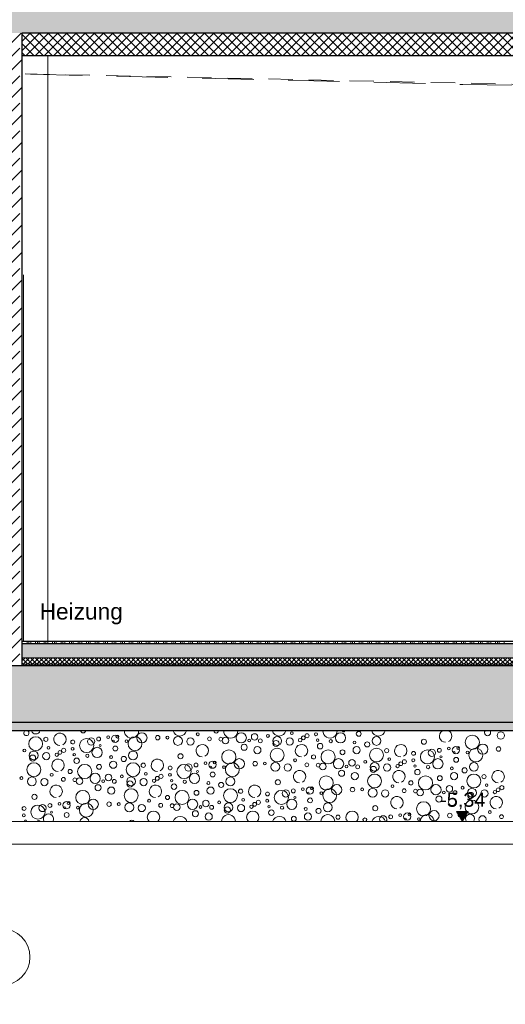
# Model space of a CAD drawing. Header units: metres. Extents: x -16 to 43.7, y -22.2 to 4.
# Tile 11 of 77: x 7.6 to 10.6, y -16.6 to -10.6. Entities that reach past the tile are written whole.
import ezdxf

# ---------------------------------------------------------------- set-up
doc = ezdxf.new("R2010")
doc.units = ezdxf.units.M
doc.header["$MEASUREMENT"] = 0
doc.linetypes.add('Strichlinie', pattern=[0.2, 0.15, -0.05])
doc.linetypes.add('Strichlinie_ lang', pattern=[0.529167, 0.3175, -0.211667])
doc.layers.get('0').update_dxf_attribs({"color": 8, "lineweight": 9})
doc.layers.get('Defpoints').update_dxf_attribs({"color": 8, "lineweight": 9})
for name, color, linetype in [('Neubau__ GHIW - Perimeterdämmung', 8, 'Continuous'), ('Neubau__ GHIW - Perimeterdämmung Wand', 8, 'Continuous'), ('Neubau_A - Bodenaustausch', 8, 'Continuous'), ('Neubau_A - Sauberkeitsschicht', 8, 'Continuous'), ('Neubau_A-Bodenplatte', 8, 'Continuous'), ('Neubau_A-Decken', 8, 'Continuous'), ('Neubau_A-STB Wände', 8, 'Continuous'), ('Neubau_B-Bodenaufbau', 8, 'Continuous'), ('Neubau_R-Konstruktionsraster gross', 33, 'Continuous'), ('Neubau_T-Bemaßung', 8, 'Continuous'), ('Neubau_T-Text', 8, 'Continuous')]:
    doc.layers.add(name, color=color, linetype=linetype)
doc.layers.add('S-Linien _ Schraffuren.2D', color=8, linetype='Continuous', lineweight=9)
doc.layers.add('T-Bemaßung', color=8, linetype='Continuous', lineweight=9)
doc.styles.add('ERSTELLTER_STIL_2', font='arial.ttf')
doc.dimstyles.new('ERSTELLTER_STIL__1', dxfattribs={"dimtxt": 0.0875, "dimasz": 0.059375, "dimexe": 0.18, "dimexo": 0.0625, "dimgap": 0, "dimtad": 1, "dimzin": 0, "dimdsep": 46, "dimtxsty": 'ERSTELLTER_STIL_2', "dimblk": 'ARROWHEAD_6', "dimblk1": 'ARROWHEAD_6', "dimblk2": 'ARROWHEAD_6', "dimcen": 0.09, "dimclrd": 7, "dimclre": 7, "dimclrt": 7, "dimazin": 0, "dimtfac": 1, "dimtdec": 4, "dimtmove": 0, "dimatfit": 3, "dimfxl": 1, "dimtolj": 1, "dimtzin": 0, "dimarcsym": 0})
pattern_1 = [(45, (-364.88789, -10.175), (-0.084852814, 0.084852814), []), (45, (-364.93032, -10.13257), (-0.084852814, 0.084852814), [0.09, -0.03])]
pattern_2 = [(45, (-364.88789, -10.175), (-0.035355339, 0.035355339), [0.0375, -0.0125]), (45, (-364.88789, -10.139645), (-0.035355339, 0.035355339), [0.0375, -0.0125])]

# ---------------------------------------------------------------- blocks, each defined once
blk = doc.blocks.new('*X248', base_point=(3718.7656, 0))
at = {"layer": 'Neubau_B-Bodenaufbau', "color": 7, "linetype": 'Continuous', "lineweight": 9}
for p, q in [((4091.3056, -4.23), (4091.3056, -4.245)), ((4091.3356, -4.23), (4091.3356, -4.245)), ((4091.3469, -4.23), (4091.3469, -4.245)), ((4091.3581, -4.23), (4091.3581, -4.245)), ((4091.3881, -4.23), (4091.3881, -4.245)), ((4091.3994, -4.23), (4091.3994, -4.245)), ((4091.4106, -4.23), (4091.4106, -4.245)), ((4091.4406, -4.23), (4091.4406, -4.245)), ((4091.4519, -4.23), (4091.4519, -4.245)), ((4091.4631, -4.23), (4091.4631, -4.245)), ((4091.4931, -4.23), (4091.4931, -4.245)), ((4091.5044, -4.23), (4091.5044, -4.245)), ((4091.5156, -4.23), (4091.5156, -4.245)), ((4091.5456, -4.23), (4091.5456, -4.245)), ((4091.5569, -4.23), (4091.5569, -4.245)), ((4091.5681, -4.23), (4091.5681, -4.245)), ((4091.5981, -4.23), (4091.5981, -4.245)), ((4091.6094, -4.23), (4091.6094, -4.245)), ((4091.6206, -4.23), (4091.6206, -4.245)), ((4091.6506, -4.23), (4091.6506, -4.245)), ((4091.6619, -4.23), (4091.6619, -4.245)), ((4091.6731, -4.23), (4091.6731, -4.245)), ((4091.7031, -4.23), (4091.7031, -4.245)), ((4091.7144, -4.23), (4091.7144, -4.245)), ((4091.7256, -4.23), (4091.7256, -4.245)), ((4091.7556, -4.23), (4091.7556, -4.245)), ((4091.7669, -4.23), (4091.7669, -4.245)), ((4091.7781, -4.23), (4091.7781, -4.245)), ((4091.8081, -4.23), (4091.8081, -4.245)), ((4091.8194, -4.23), (4091.8194, -4.245)), ((4091.8306, -4.23), (4091.8306, -4.245)), ((4091.8606, -4.23), (4091.8606, -4.245)), ((4091.8719, -4.23), (4091.8719, -4.245)), ((4091.8831, -4.23), (4091.8831, -4.245)), ((4091.9131, -4.23), (4091.9131, -4.245)), ((4091.9244, -4.23), (4091.9244, -4.245)), ((4091.9356, -4.23), (4091.9356, -4.245)), ((4091.9656, -4.23), (4091.9656, -4.245)), ((4091.9769, -4.23), (4091.9769, -4.245)), ((4091.9881, -4.23), (4091.9881, -4.245)), ((4092.0181, -4.23), (4092.0181, -4.245)), ((4092.0294, -4.23), (4092.0294, -4.245)), ((4092.0406, -4.23), (4092.0406, -4.245)), ((4092.0706, -4.23), (4092.0706, -4.245)), ((4092.0819, -4.23), (4092.0819, -4.245)), ((4092.0931, -4.23), (4092.0931, -4.245)), ((4092.1231, -4.23), (4092.1231, -4.245)), ((4092.1344, -4.23), (4092.1344, -4.245)), ((4092.1456, -4.23), (4092.1456, -4.245)), ((4092.1756, -4.23), (4092.1756, -4.245)), ((4092.1869, -4.23), (4092.1869, -4.245)), ((4092.1981, -4.23), (4092.1981, -4.245)), ((4092.2281, -4.23), (4092.2281, -4.245)), ((4092.2394, -4.23), (4092.2394, -4.245)), ((4092.2506, -4.23), (4092.2506, -4.245)), ((4092.2806, -4.23), (4092.2806, -4.245)), ((4092.2919, -4.23), (4092.2919, -4.245)), ((4092.3031, -4.23), (4092.3031, -4.245)), ((4092.3331, -4.23), (4092.3331, -4.245)), ((4092.3444, -4.23), (4092.3444, -4.245)), ((4092.3556, -4.23), (4092.3556, -4.245)), ((4092.3856, -4.23), (4092.3856, -4.245)), ((4092.3969, -4.23), (4092.3969, -4.245)), ((4092.4081, -4.23), (4092.4081, -4.245)), ((4092.4381, -4.23), (4092.4381, -4.245)), ((4092.4494, -4.23), (4092.4494, -4.245)), ((4092.4606, -4.23), (4092.4606, -4.245)), ((4092.4906, -4.23), (4092.4906, -4.245)), ((4092.5019, -4.23), (4092.5019, -4.245)), ((4092.5131, -4.23), (4092.5131, -4.245)), ((4092.5431, -4.23), (4092.5431, -4.245)), ((4092.5544, -4.23), (4092.5544, -4.245)), ((4092.5656, -4.23), (4092.5656, -4.245)), ((4092.5956, -4.23), (4092.5956, -4.245)), ((4092.6069, -4.23), (4092.6069, -4.245)), ((4092.6181, -4.23), (4092.6181, -4.245)), ((4092.6481, -4.23), (4092.6481, -4.245)), ((4092.6594, -4.23), (4092.6594, -4.245)), ((4092.6706, -4.23), (4092.6706, -4.245)), ((4092.7006, -4.23), (4092.7006, -4.245)), ((4092.7119, -4.23), (4092.7119, -4.245)), ((4092.7231, -4.23), (4092.7231, -4.245)), ((4092.7531, -4.23), (4092.7531, -4.245)), ((4092.7644, -4.23), (4092.7644, -4.245)), ((4092.7756, -4.23), (4092.7756, -4.245)), ((4092.8056, -4.23), (4092.8056, -4.245)), ((4092.8169, -4.23), (4092.8169, -4.245)), ((4092.8281, -4.23), (4092.8281, -4.245)), ((4092.8581, -4.23), (4092.8581, -4.245)), ((4092.8694, -4.23), (4092.8694, -4.245)), ((4092.8806, -4.23), (4092.8806, -4.245)), ((4092.9106, -4.23), (4092.9106, -4.245)), ((4092.9219, -4.23), (4092.9219, -4.245)), ((4092.9331, -4.23), (4092.9331, -4.245)), ((4092.9631, -4.23), (4092.9631, -4.245)), ((4092.9744, -4.23), (4092.9744, -4.245)), ((4092.9856, -4.23), (4092.9856, -4.245)), ((4093.0156, -4.23), (4093.0156, -4.245)), ((4093.0269, -4.23), (4093.0269, -4.245)), ((4093.0381, -4.23), (4093.0381, -4.245)), ((4093.0681, -4.23), (4093.0681, -4.245)), ((4093.0794, -4.23), (4093.0794, -4.245)), ((4093.0906, -4.23), (4093.0906, -4.245)), ((4093.1206, -4.23), (4093.1206, -4.245)), ((4093.1319, -4.23), (4093.1319, -4.245)), ((4093.1431, -4.23), (4093.1431, -4.245)), ((4093.1731, -4.23), (4093.1731, -4.245)), ((4093.1844, -4.23), (4093.1844, -4.245)), ((4093.1956, -4.23), (4093.1956, -4.245)), ((4093.2256, -4.23), (4093.2256, -4.245)), ((4093.2369, -4.23), (4093.2369, -4.245)), ((4093.2481, -4.23), (4093.2481, -4.245)), ((4093.2781, -4.23), (4093.2781, -4.245)), ((4093.2894, -4.23), (4093.2894, -4.245)), ((4093.3006, -4.23), (4093.3006, -4.245)), ((4093.3306, -4.23), (4093.3306, -4.245)), ((4093.3419, -4.23), (4093.3419, -4.245)), ((4093.3531, -4.23), (4093.3531, -4.245)), ((4093.3831, -4.23), (4093.3831, -4.245)), ((4093.3944, -4.23), (4093.3944, -4.245)), ((4093.4056, -4.23), (4093.4056, -4.245)), ((4093.4356, -4.23), (4093.4356, -4.245)), ((4093.4469, -4.23), (4093.4469, -4.245)), ((4093.4581, -4.23), (4093.4581, -4.245)), ((4093.4881, -4.23), (4093.4881, -4.245)), ((4093.4994, -4.23), (4093.4994, -4.245)), ((4093.5106, -4.23), (4093.5106, -4.245)), ((4093.5406, -4.23), (4093.5406, -4.245)), ((4093.5519, -4.23), (4093.5519, -4.245)), ((4093.5631, -4.23), (4093.5631, -4.245)), ((4093.5931, -4.23), (4093.5931, -4.245)), ((4093.6044, -4.23), (4093.6044, -4.245)), ((4093.6156, -4.23), (4093.6156, -4.245)), ((4093.6456, -4.23), (4093.6456, -4.245)), ((4093.6569, -4.23), (4093.6569, -4.245)), ((4093.6681, -4.23), (4093.6681, -4.245)), ((4093.6981, -4.23), (4093.6981, -4.245)), ((4093.7094, -4.23), (4093.7094, -4.245)), ((4093.7206, -4.23), (4093.7206, -4.245)), ((4093.7506, -4.23), (4093.7506, -4.245)), ((4093.7619, -4.23), (4093.7619, -4.245)), ((4093.7731, -4.23), (4093.7731, -4.245)), ((4093.8031, -4.23), (4093.8031, -4.245)), ((4093.8144, -4.23), (4093.8144, -4.245)), ((4093.8256, -4.23), (4093.8256, -4.245)), ((4093.8556, -4.23), (4093.8556, -4.245)), ((4093.8669, -4.23), (4093.8669, -4.245)), ((4093.8781, -4.23), (4093.8781, -4.245)), ((4093.9081, -4.23), (4093.9081, -4.245)), ((4093.9194, -4.23), (4093.9194, -4.245)), ((4093.9306, -4.23), (4093.9306, -4.245)), ((4093.9606, -4.23), (4093.9606, -4.245)), ((4093.9719, -4.23), (4093.9719, -4.245)), ((4093.9831, -4.23), (4093.9831, -4.245)), ((4094.0131, -4.23), (4094.0131, -4.245)), ((4094.0244, -4.23), (4094.0244, -4.245)), ((4094.0356, -4.23), (4094.0356, -4.245)), ((4094.0656, -4.23), (4094.0656, -4.245)), ((4094.0769, -4.23), (4094.0769, -4.245)), ((4094.0881, -4.23), (4094.0881, -4.245)), ((4094.1181, -4.23), (4094.1181, -4.245)), ((4094.1294, -4.23), (4094.1294, -4.245)), ((4094.1406, -4.23), (4094.1406, -4.245)), ((4094.1706, -4.23), (4094.1706, -4.245)), ((4094.1819, -4.23), (4094.1819, -4.245)), ((4094.1931, -4.23), (4094.1931, -4.245)), ((4094.2231, -4.23), (4094.2231, -4.245)), ((4094.2344, -4.23), (4094.2344, -4.245)), ((4094.2456, -4.23), (4094.2456, -4.245)), ((4094.2756, -4.23), (4094.2756, -4.245))]:
    blk.add_line(p, q, dxfattribs=at)
blk = doc.blocks.new('*X250', base_point=(3718.7656, 0))
at = {"layer": 'Neubau_A - Bodenaustausch', "color": 253, "linetype": 'Continuous', "lineweight": 9, "true_color": 0x9f9f9f}
for centre, radius in [((4092.0438, -4.8234), 0.0315), ((4092.3876, -4.8016), 0.00908), ((4092.6557, -4.8234), 0.0315), ((4092.968, -4.7955), 0.00812), ((4093.1161, -4.8016), 0.00908), ((4093.2675, -4.8234), 0.0315), ((4093.3798, -4.7993), 0.015), ((4094.2551, -4.8093), 0.0223), ((4091.3891, -4.8599), 0.0427), ((4091.4517, -4.8327), 0.013), ((4091.6175, -4.8495), 0.0119), ((4091.703, -4.8713), 0.0436), ((4091.7306, -4.8463), 0.0223), ((4091.7767, -4.8308), 0.0119), ((4091.8356, -4.8198), 0.00837), ((4091.8787, -4.8293), 0.0223), ((4091.8681, -4.8442), 0.00574), ((4091.8925, -4.8158), 0.00908), ((4091.9493, -4.8442), 0.00837), ((4092.001, -4.8599), 0.0427), ((4092.1412, -4.8227), 0.0137), ((4092.2009, -4.8218), 0.00908), ((4092.2654, -4.8425), 0.0275), ((4092.3424, -4.8463), 0.0223), ((4092.4596, -4.8298), 0.0117), ((4092.5296, -4.832), 0.0115), ((4092.5586, -4.8406), 0.0205), ((4092.7042, -4.8401), 0.00837), ((4092.7382, -4.8181), 0.0201), ((4092.7732, -4.8421), 0.0118), ((4092.8198, -4.8117), 0.00908), ((4092.8772, -4.8425), 0.0275), ((4092.8699, -4.8586), 0.0189), ((4092.9542, -4.8463), 0.0223), ((4093.0187, -4.8381), 0.0103), ((4093.0383, -4.8236), 0.0115), ((4093.0613, -4.811), 0.0126), ((4093.1262, -4.8381), 0.00732), ((4093.2074, -4.8442), 0.0101), ((4093.3535, -4.8523), 0.00908), ((4093.432, -4.8641), 0.0158), ((4093.4891, -4.8425), 0.0275), ((4093.7814, -4.8475), 0.0158), ((4094.0793, -4.8513), 0.0436), ((4091.3198, -4.9017), 0.00908), ((4091.3772, -4.9325), 0.0275), ((4091.4542, -4.9363), 0.0223), ((4091.468, -4.8855), 0.00812), ((4091.5383, -4.9136), 0.0115), ((4091.5613, -4.901), 0.0126), ((4091.6161, -4.8916), 0.00908), ((4091.7675, -4.9134), 0.0315), ((4091.7866, -4.8713), 0.00642), ((4091.8798, -4.8893), 0.015), ((4091.9891, -4.9325), 0.0275), ((4092.5793, -4.9413), 0.0436), ((4092.6737, -4.8816), 0.0189), ((4092.7551, -4.8993), 0.0223), ((4092.8773, -4.9299), 0.0427), ((4093.1415, -4.875), 0.0169), ((4093.1912, -4.9413), 0.0436), ((4093.2797, -4.9125), 0.015), ((4093.3669, -4.8993), 0.0223), ((4093.4891, -4.9299), 0.0427), ((4093.5517, -4.9027), 0.013), ((4093.7175, -4.9195), 0.0119), ((4093.803, -4.9413), 0.0436), ((4093.8306, -4.9163), 0.0223), ((4093.8767, -4.9008), 0.0119), ((4093.9356, -4.8898), 0.00837), ((4093.9787, -4.8993), 0.0223), ((4093.9681, -4.9142), 0.00574), ((4093.9925, -4.8858), 0.00908), ((4094.0493, -4.9142), 0.00837), ((4094.101, -4.9299), 0.0427), ((4094.1438, -4.8934), 0.0315), ((4094.2412, -4.8927), 0.0137), ((4091.3699, -4.9486), 0.0189), ((4091.5187, -4.9281), 0.0103), ((4091.6262, -4.9281), 0.00732), ((4091.6415, -4.965), 0.0169), ((4091.7074, -4.9342), 0.0101), ((4091.8535, -4.9423), 0.00908), ((4091.8669, -4.9893), 0.0223), ((4091.932, -4.9541), 0.0158), ((4092.2814, -4.9375), 0.0158), ((4092.4356, -4.9798), 0.00837), ((4092.4787, -4.9893), 0.0223), ((4092.4925, -4.9758), 0.00908), ((4092.6438, -4.9834), 0.0315), ((4092.7412, -4.9827), 0.0137), ((4092.8009, -4.9818), 0.00908), ((4092.8654, -5.0025), 0.0275), ((4092.9876, -4.9616), 0.00908), ((4093.1012, -4.9413), 0.0128), ((4093.2557, -4.9834), 0.0315), ((4093.3382, -4.9781), 0.0201), ((4093.4198, -4.9717), 0.00908), ((4093.4772, -5.0025), 0.0275), ((4093.568, -4.9555), 0.00812), ((4093.6383, -4.9836), 0.0115), ((4093.6613, -4.971), 0.0126), ((4093.7161, -4.9616), 0.00908), ((4093.8675, -4.9834), 0.0315), ((4093.8866, -4.9413), 0.00642), ((4093.9798, -4.9593), 0.015), ((4094.0891, -5.0025), 0.0275), ((4091.3773, -5.0199), 0.0427), ((4091.6012, -5.0313), 0.0128), ((4091.6912, -5.0313), 0.0436), ((4091.7797, -5.0025), 0.015), ((4091.9891, -5.0199), 0.0427), ((4092.0517, -4.9927), 0.013), ((4092.068, -5.0455), 0.00812), ((4092.2175, -5.0095), 0.0119), ((4092.303, -5.0313), 0.0436), ((4092.3306, -5.0063), 0.0223), ((4092.3767, -4.9908), 0.0119), ((4092.3866, -5.0313), 0.00642), ((4092.4681, -5.0042), 0.00574), ((4092.4798, -5.0493), 0.015), ((4092.5493, -5.0042), 0.00837), ((4092.601, -5.0199), 0.0427), ((4092.9424, -5.0063), 0.0223), ((4093.0596, -4.9898), 0.0117), ((4093.1296, -4.992), 0.0115), ((4093.1586, -5.0006), 0.0205), ((4093.2737, -5.0416), 0.0189), ((4093.3042, -5.0001), 0.00837), ((4093.3551, -5.0593), 0.0223), ((4093.3732, -5.0021), 0.0118), ((4093.4699, -5.0186), 0.0189), ((4093.5542, -5.0063), 0.0223), ((4093.6187, -4.9981), 0.0103), ((4093.7262, -4.9981), 0.00732), ((4093.7415, -5.035), 0.0169), ((4093.8074, -5.0042), 0.0101), ((4093.9535, -5.0123), 0.00908), ((4093.9669, -5.0593), 0.0223), ((4094.032, -5.0241), 0.0158), ((4091.3009, -5.0718), 0.00908), ((4091.3654, -5.0925), 0.0275), ((4091.4424, -5.0963), 0.0223), ((4091.4876, -5.0516), 0.00908), ((4091.5596, -5.0798), 0.0117), ((4091.6296, -5.082), 0.0115), ((4091.6586, -5.0906), 0.0205), ((4091.7557, -5.0734), 0.0315), ((4091.8042, -5.0901), 0.00837), ((4091.8382, -5.0681), 0.0201), ((4091.8732, -5.0921), 0.0118), ((4091.9198, -5.0617), 0.00908), ((4091.9772, -5.0925), 0.0275), ((4091.9699, -5.1086), 0.0189), ((4092.0542, -5.0963), 0.0223), ((4092.1187, -5.0881), 0.0103), ((4092.1383, -5.0736), 0.0115), ((4092.1613, -5.061), 0.0126), ((4092.2161, -5.0516), 0.00908), ((4092.2262, -5.0881), 0.00732), ((4092.3074, -5.0942), 0.0101), ((4092.3675, -5.0734), 0.0315), ((4092.4535, -5.1023), 0.00908), ((4092.5891, -5.0925), 0.0275), ((4092.8814, -5.0975), 0.0158), ((4093.1793, -5.1013), 0.0436), ((4093.4773, -5.0899), 0.0427), ((4093.7012, -5.1013), 0.0128), ((4093.7912, -5.1013), 0.0436), ((4093.8797, -5.0725), 0.015), ((4094.0891, -5.0899), 0.0427), ((4094.1517, -5.0627), 0.013), ((4091.6793, -5.1913), 0.0436), ((4091.7737, -5.1316), 0.0189), ((4091.8551, -5.1493), 0.0223), ((4091.9773, -5.1799), 0.0427), ((4092.2415, -5.125), 0.0169), ((4092.2912, -5.1913), 0.0436), ((4092.3797, -5.1625), 0.015), ((4092.4669, -5.1493), 0.0223), ((4092.532, -5.1141), 0.0158), ((4092.5891, -5.1799), 0.0427), ((4092.6517, -5.1527), 0.013), ((4092.8175, -5.1695), 0.0119), ((4092.903, -5.1913), 0.0436), ((4092.9306, -5.1663), 0.0223), ((4092.9767, -5.1508), 0.0119), ((4093.0356, -5.1398), 0.00837), ((4093.0787, -5.1493), 0.0223), ((4093.0681, -5.1642), 0.00574), ((4093.0925, -5.1358), 0.00908), ((4093.1493, -5.1642), 0.00837), ((4093.201, -5.1799), 0.0427), ((4093.2438, -5.1434), 0.0315), ((4093.3412, -5.1427), 0.0137), ((4093.4009, -5.1418), 0.00908), ((4093.4654, -5.1625), 0.0275), ((4093.5424, -5.1663), 0.0223), ((4093.5876, -5.1216), 0.00908), ((4093.6596, -5.1498), 0.0117), ((4093.7296, -5.152), 0.0115), ((4093.7586, -5.1606), 0.0205), ((4093.8557, -5.1434), 0.0315), ((4093.9042, -5.1601), 0.00837), ((4093.9382, -5.1381), 0.0201), ((4093.9732, -5.1621), 0.0118), ((4094.0198, -5.1317), 0.00908), ((4094.0772, -5.1625), 0.0275), ((4094.1542, -5.1663), 0.0223), ((4094.168, -5.1155), 0.00812), ((4094.2187, -5.1581), 0.0103), ((4094.2383, -5.1436), 0.0115), ((4094.2613, -5.131), 0.0126), ((4091.3814, -5.1875), 0.0158), ((4091.5787, -5.2393), 0.0223), ((4091.5925, -5.2258), 0.00908), ((4091.7438, -5.2334), 0.0315), ((4091.8412, -5.2327), 0.0137), ((4092.0876, -5.2116), 0.00908), ((4092.2012, -5.1913), 0.0128), ((4092.3557, -5.2334), 0.0315), ((4092.4382, -5.2281), 0.0201), ((4092.5198, -5.2217), 0.00908), ((4092.668, -5.2055), 0.00812), ((4092.7613, -5.221), 0.0126), ((4092.8161, -5.2116), 0.00908), ((4092.9675, -5.2334), 0.0315), ((4092.9866, -5.1913), 0.00642), ((4093.0798, -5.2093), 0.015), ((4093.7793, -5.2613), 0.0436), ((4093.8737, -5.2016), 0.0189), ((4093.9551, -5.2193), 0.0223), ((4094.0773, -5.2499), 0.0427), ((4094.0699, -5.1786), 0.0189), ((4091.3175, -5.2595), 0.0119), ((4091.403, -5.2813), 0.0436), ((4091.4306, -5.2563), 0.0223), ((4091.4767, -5.2408), 0.0119), ((4091.4866, -5.2813), 0.00642), ((4091.5356, -5.2298), 0.00837), ((4091.5681, -5.2542), 0.00574), ((4091.6493, -5.2542), 0.00837), ((4091.701, -5.2699), 0.0427), ((4091.9009, -5.2318), 0.00908), ((4091.9654, -5.2525), 0.0275), ((4092.0424, -5.2563), 0.0223), ((4092.1596, -5.2398), 0.0117), ((4092.2296, -5.242), 0.0115), ((4092.2586, -5.2506), 0.0205), ((4092.3737, -5.2916), 0.0189), ((4092.4042, -5.2501), 0.00837), ((4092.4732, -5.2521), 0.0118), ((4092.5772, -5.2525), 0.0275), ((4092.5699, -5.2686), 0.0189), ((4092.6542, -5.2563), 0.0223), ((4092.7187, -5.2481), 0.0103), ((4092.7383, -5.2336), 0.0115), ((4092.8262, -5.2481), 0.00732), ((4092.8415, -5.285), 0.0169), ((4092.9074, -5.2542), 0.0101), ((4093.0535, -5.2623), 0.00908), ((4093.132, -5.2741), 0.0158), ((4093.1891, -5.2525), 0.0275), ((4093.4814, -5.2575), 0.0158), ((4093.8438, -5.3034), 0.0315), ((4094.1876, -5.2816), 0.00908), ((4091.3161, -5.3016), 0.00908), ((4091.5798, -5.2993), 0.015), ((4092.4551, -5.3093), 0.0223), ((4092.9797, -5.3225), 0.015), ((4093.0669, -5.3093), 0.0223), ((4093.2517, -5.3127), 0.013), ((4093.5767, -5.3108), 0.0119), ((4093.6356, -5.2998), 0.00837), ((4093.6787, -5.3093), 0.0223), ((4093.6681, -5.3242), 0.00574), ((4093.6925, -5.2958), 0.00908), ((4093.7493, -5.3242), 0.00837), ((4093.9412, -5.3027), 0.0137), ((4094.0009, -5.3018), 0.00908), ((4094.2596, -5.3098), 0.0117)]:
    blk.add_circle(centre, radius, dxfattribs=at)
for centre, radius, start, end in [((4091.332, -4.7941), 0.0158, 116.79906, 63.20094), ((4091.3891, -4.7725), 0.0275, 195.90066, 344.09934), ((4091.6814, -4.7775), 0.0158, 189.09142, 350.90858), ((4091.8151, -4.7431), 0.0382, 254.82905, 270), ((4091.9793, -4.7813), 0.0436, 178.24842, 1.75158), ((4092.2773, -4.7699), 0.0427, 193.71879, 346.28121), ((4092.4269, -4.7431), 0.0382, 254.82905, 270), ((4092.5012, -4.7813), 0.0128, 174.37114, 5.62886), ((4092.5912, -4.7813), 0.0436, 178.24842, 1.75158), ((4092.8891, -4.7699), 0.0427, 193.71879, 346.28121), ((4093.0387, -4.7431), 0.0382, 254.82905, 270), ((4093.203, -4.7813), 0.0436, 178.24842, 1.75158), ((4093.2866, -4.7813), 0.00642, 168.68701, 11.31299), ((4093.501, -4.7699), 0.0427, 193.71879, 346.28121), ((4093.9151, -4.8131), 0.0382, 119.85773, 270), ((4093.9151, -4.8131), 0.0382, 296.56505, 60.14227), ((4094.1737, -4.7916), 0.0189, 142.0982, 37.9018), ((4091.5387, -4.8331), 0.0382, 296.56505, 270), ((4092.4151, -4.9031), 0.0382, 296.56505, 270), ((4093.0269, -4.9031), 0.0382, 296.56505, 270), ((4093.6387, -4.9031), 0.0382, 296.56505, 270), ((4091.5269, -4.9931), 0.0382, 296.56505, 270), ((4092.1387, -4.9931), 0.0382, 296.56505, 270), ((4093.0151, -5.0631), 0.0382, 296.56505, 270), ((4093.6269, -5.0631), 0.0382, 296.56505, 270), ((4094.2387, -5.0631), 0.0382, 296.56505, 270), ((4091.5151, -5.1531), 0.0382, 296.56505, 270), ((4092.1269, -5.1531), 0.0382, 296.56505, 270), ((4092.7387, -5.1531), 0.0382, 296.56505, 270), ((4093.6151, -5.2231), 0.0382, 296.56505, 270), ((4094.2269, -5.2231), 0.0382, 296.56505, 270), ((4092.1151, -5.3131), 0.0382, 315.30166, 224.69834), ((4092.7269, -5.3131), 0.0382, 315.30166, 224.69834), ((4093.3387, -5.3131), 0.0382, 315.30166, 224.69834), ((4091.3262, -5.3381), 0.00732, 344.77286, 195.22714), ((4091.4074, -5.3442), 0.0101, 24.24273, 155.75727), ((4091.4675, -5.3234), 0.0315, 328.09785, 211.90215), ((4091.6891, -5.3425), 0.0275, 5.10876, 174.89124), ((4091.9814, -5.3475), 0.0158, 28.48234, 151.51766), ((4092.2793, -5.3513), 0.0436, 15.07945, 164.92055), ((4092.5773, -5.3399), 0.0427, 359.82709, 180.17291), ((4092.8012, -5.3513), 0.0128, 61.31334, 118.68666), ((4092.8912, -5.3513), 0.0436, 15.07945, 164.92055), ((4093.1891, -5.3399), 0.0427, 359.82709, 180.17291), ((4093.4175, -5.3295), 0.0119, 298.64852, 241.35148), ((4093.503, -5.3513), 0.0436, 15.07945, 164.92055), ((4093.5306, -5.3263), 0.0223, 321.95695, 218.04305), ((4093.801, -5.3399), 0.0427, 359.82709, 180.17291), ((4094.0654, -5.3225), 0.0275, 320.43285, 219.56715), ((4094.1424, -5.3263), 0.0223, 321.95695, 218.04305)]:
    blk.add_arc(centre, radius, start, end, dxfattribs=at)
blk = doc.blocks.new('ARROWHEAD_6')
at = {"color": 0, "linetype": 'Continuous', "lineweight": 0}
for p, q in [((0, 0), (-1, 0)), ((-0.5, -0.5), (0.5, 0.5))]:
    blk.add_line(p, q, dxfattribs=at)
blk = doc.blocks.new('*D277')
at = {"layer": 'Defpoints', "color": 0, "linetype": 'Continuous', "transparency": 16777216}
for p in [(4.1043, -14.555), (15.36, -14.555), (15.36, -14.905)]:
    blk.add_point(p, dxfattribs=at)
at = {"layer": 'Neubau_T-Bemaßung', "linetype": 'Continuous', "lineweight": -2, "transparency": 16777216}
for p, q in [((15.2975, -14.555), (3.9243, -14.555)), ((4.1043, -14.6144), (4.1043, -14.6162)), ((4.1043, -14.8456), (4.1043, -14.8441)), ((15.2975, -14.905), (3.9243, -14.905))]:
    blk.add_line(p, q, dxfattribs=at)
at = {"layer": 'Neubau_T-Bemaßung', "linetype": 'Continuous', "lineweight": -2, "transparency": 16777216, "xscale": 0.059375, "yscale": 0.059375, "zscale": 0.059375}
for p, rotation in [((4.1043, -14.555), 90), ((4.1043, -14.905), 270)]:
    blk.add_blockref('ARROWHEAD_6', p, dxfattribs=dict(at, rotation=rotation))
at = {"layer": 'Neubau_T-Bemaßung', "linetype": 'Continuous', "lineweight": 9, "transparency": 16777216, "insert": (4.1043, -14.7301), "char_height": 0.0875, "attachment_point": 5, "rotation": 90, "style": 'ERSTELLTER_STIL_2'}
blk.add_mtext('\\A1;0.35', dxfattribs=at)
blk = doc.blocks.new('*D278')
at = {"layer": 'Defpoints', "color": 0, "linetype": 'Continuous', "transparency": 16777216}
for p in [(4.1043, -10.655), (7.45, -10.655), (15.36, -14.555)]:
    blk.add_point(p, dxfattribs=at)
at = {"layer": 'Neubau_T-Bemaßung', "linetype": 'Continuous', "lineweight": -2, "transparency": 16777216}
for p, q in [((7.3875, -10.655), (3.9243, -10.655)), ((4.1043, -10.7144), (4.1043, -12.495)), ((4.1043, -14.4956), (4.1043, -12.722)), ((15.2975, -14.555), (3.9243, -14.555))]:
    blk.add_line(p, q, dxfattribs=at)
at = {"layer": 'Neubau_T-Bemaßung', "linetype": 'Continuous', "lineweight": -2, "transparency": 16777216, "xscale": 0.059375, "yscale": 0.059375, "zscale": 0.059375}
for p, rotation in [((4.1043, -10.655), 90), ((4.1043, -14.555), 270)]:
    blk.add_blockref('ARROWHEAD_6', p, dxfattribs=dict(at, rotation=rotation))
at = {"layer": 'Neubau_T-Bemaßung', "linetype": 'Continuous', "lineweight": 9, "transparency": 16777216, "insert": (4.1043, -12.6085), "char_height": 0.0875, "attachment_point": 5, "rotation": 90, "style": 'ERSTELLTER_STIL_2'}
blk.add_mtext('\\A1;3.90', dxfattribs=at)
blk = doc.blocks.new('*D279')
at = {"layer": 'Defpoints', "color": 0, "linetype": 'Continuous', "transparency": 16777216}
for p in [(4.1043, -10.355), (23.73, -10.355), (7.45, -10.655)]:
    blk.add_point(p, dxfattribs=at)
at = {"layer": 'Neubau_T-Bemaßung', "linetype": 'Continuous', "lineweight": -2, "transparency": 16777216}
for p, q in [((4.1043, -10.2956), (4.1043, -10.2363)), ((23.6675, -10.355), (3.9243, -10.355)), ((4.1043, -10.355), (4.1043, -10.3917)), ((4.1043, -10.655), (4.1043, -10.6186)), ((7.3875, -10.655), (3.9243, -10.655)), ((4.1043, -10.7144), (4.1043, -10.7738))]:
    blk.add_line(p, q, dxfattribs=at)
at = {"layer": 'Neubau_T-Bemaßung', "linetype": 'Continuous', "lineweight": -2, "transparency": 16777216, "xscale": 0.059375, "yscale": 0.059375, "zscale": 0.059375}
for p, rotation in [((4.1043, -10.355), 270), ((4.1043, -10.655), 90)]:
    blk.add_blockref('ARROWHEAD_6', p, dxfattribs=dict(at, rotation=rotation))
at = {"layer": 'Neubau_T-Bemaßung', "linetype": 'Continuous', "lineweight": 9, "transparency": 16777216, "insert": (4.1043, -10.5051), "char_height": 0.0875, "attachment_point": 5, "rotation": 90, "style": 'ERSTELLTER_STIL_2'}
blk.add_mtext('\\A1;0.30', dxfattribs=at)
blk = doc.blocks.new('*D286')
at = {"layer": 'Defpoints', "color": 0, "linetype": 'Continuous', "transparency": 16777216}
for p in [(3.8683, -14.555), (15.36, -14.555), (15.36, -14.905)]:
    blk.add_point(p, dxfattribs=at)
at = {"layer": 'Neubau_T-Bemaßung', "linetype": 'Continuous', "lineweight": -2, "transparency": 16777216}
for p, q in [((15.2975, -14.555), (3.6883, -14.555)), ((3.8683, -14.6144), (3.8683, -14.8456)), ((15.2975, -14.905), (3.6883, -14.905)), ((3.8683, -14.905), (3.8683, -15.0031))]:
    blk.add_line(p, q, dxfattribs=at)
at = {"layer": 'Neubau_T-Bemaßung', "linetype": 'Continuous', "lineweight": -2, "transparency": 16777216, "xscale": 0.059375, "yscale": 0.059375, "zscale": 0.059375}
for p, rotation in [((3.8683, -14.555), 90), ((3.8683, -14.905), 270)]:
    blk.add_blockref('ARROWHEAD_6', p, dxfattribs=dict(at, rotation=rotation))
at = {"layer": 'Neubau_T-Bemaßung', "linetype": 'Continuous', "lineweight": 9, "transparency": 16777216, "insert": (3.7543, -15.0031), "char_height": 0.0875, "attachment_point": 5, "rotation": 90, "style": 'ERSTELLTER_STIL_2'}
blk.add_mtext('\\A1;0.35', dxfattribs=at)
blk = doc.blocks.new('*D287')
at = {"layer": 'Defpoints', "color": 0, "linetype": 'Continuous', "transparency": 16777216}
for p in [(0.175, -14.405), (3.8683, -14.405), (15.36, -14.555)]:
    blk.add_point(p, dxfattribs=at)
at = {"layer": 'Neubau_T-Bemaßung', "linetype": 'Continuous', "lineweight": -2, "transparency": 16777216}
for p, q in [((0.2375, -14.405), (4.0483, -14.405)), ((3.8683, -14.4644), (3.8683, -14.4956)), ((15.2975, -14.555), (3.6883, -14.555)), ((3.8683, -14.555), (3.8683, -14.6531))]:
    blk.add_line(p, q, dxfattribs=at)
at = {"layer": 'Neubau_T-Bemaßung', "linetype": 'Continuous', "lineweight": -2, "transparency": 16777216, "xscale": 0.059375, "yscale": 0.059375, "zscale": 0.059375}
for p, rotation in [((3.8683, -14.405), 90), ((3.8683, -14.555), 270)]:
    blk.add_blockref('ARROWHEAD_6', p, dxfattribs=dict(at, rotation=rotation))
at = {"layer": 'Neubau_T-Bemaßung', "linetype": 'Continuous', "lineweight": 9, "transparency": 16777216, "insert": (3.7543, -14.6531), "char_height": 0.0875, "attachment_point": 5, "rotation": 90, "style": 'ERSTELLTER_STIL_2'}
blk.add_mtext('\\A1;0.15', dxfattribs=at)
blk = doc.blocks.new('*D290')
at = {"layer": 'Defpoints', "color": 0, "linetype": 'Continuous', "transparency": 16777216}
for p in [(3.7543, -10.355), (23.73, -10.355), (7.45, -10.655)]:
    blk.add_point(p, dxfattribs=at)
at = {"layer": 'Neubau_T-Bemaßung', "linetype": 'Continuous', "lineweight": -2, "transparency": 16777216}
for p, q in [((3.7543, -10.2956), (3.7543, -10.2363)), ((23.6675, -10.355), (3.5743, -10.355)), ((3.7543, -10.355), (3.7543, -10.3917)), ((3.7543, -10.655), (3.7543, -10.6186)), ((7.3875, -10.655), (3.5743, -10.655)), ((3.7543, -10.7144), (3.7543, -10.7738))]:
    blk.add_line(p, q, dxfattribs=at)
at = {"layer": 'Neubau_T-Bemaßung', "linetype": 'Continuous', "lineweight": -2, "transparency": 16777216, "xscale": 0.059375, "yscale": 0.059375, "zscale": 0.059375}
for p, rotation in [((3.7543, -10.355), 270), ((3.7543, -10.655), 90)]:
    blk.add_blockref('ARROWHEAD_6', p, dxfattribs=dict(at, rotation=rotation))
at = {"layer": 'Neubau_T-Bemaßung', "linetype": 'Continuous', "lineweight": 9, "transparency": 16777216, "insert": (3.7543, -10.5051), "char_height": 0.0875, "attachment_point": 5, "rotation": 90, "style": 'ERSTELLTER_STIL_2'}
blk.add_mtext('\\A1;0.30', dxfattribs=at)

msp = doc.modelspace()

# ---------------------------------------------------------------- hatches: boundary and pattern name
at = {"layer": 'Neubau__ GHIW - Perimeterdämmung', "linetype": 'Continuous', "lineweight": 0}
h = msp.add_hatch(dxfattribs=at)
h.set_pattern_fill('DÄMMUNG__HART_1_0001', color=256, style=0, pattern_type=2)
h.set_pattern_definition([(45, (-364.88789, -10.175), (-0.0282842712, 0.0282842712), []), (135, (-364.88789, -10.175), (0.0282842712, 0.0282842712), [])])
h.paths.add_polyline_path([(7.65, -10.655), (7.65, -10.795), (14.9, -10.795), (14.9, -10.655)])
at = {"layer": 'Neubau_A - Sauberkeitsschicht', "linetype": 'Continuous', "lineweight": 0}
h = msp.add_hatch(dxfattribs=at)
h.set_pattern_fill('BETON__UNBEWEHRT_0001', color=256, style=0, pattern_type=2)
h.set_pattern_definition(pattern_2)
h.paths.add_polyline_path([(-0.445, -14.905), (-0.445, -14.955), (15.52, -14.955), (15.52, -14.905)])
at = {"layer": 'Neubau_A-Bodenplatte', "linetype": 'Continuous', "lineweight": 0}
h = msp.add_hatch(dxfattribs=at)
h.set_pattern_fill('BETON__STAHLBETON_0001', color=256, style=0, pattern_type=2)
h.set_pattern_definition(pattern_1)
h.paths.add_polyline_path([(15.36, -14.555), (-0.285, -14.555), (-0.285, -14.905), (15.36, -14.905)])
at = {"layer": 'Neubau_A-Decken', "linetype": 'Continuous', "lineweight": 0}
h = msp.add_hatch(dxfattribs=at)
h.set_pattern_fill('BETON__STAHLBETON_0001', color=256, style=0, pattern_type=2)
h.set_pattern_definition(pattern_1)
h.paths.add_polyline_path([(-0.3, -10.655), (15.2, -10.655), (15.2, -10.355), (-0.3, -10.355)])
at = {"layer": 'Neubau_A-STB Wände', "linetype": 'Continuous', "lineweight": 0}
h = msp.add_hatch(dxfattribs=at)
h.set_pattern_fill('BETON__STAHLBETON_0001', color=256, style=0, pattern_type=2)
h.set_pattern_definition(pattern_1)
h.paths.add_polyline_path([(7.4, -14.555), (7.65, -14.555), (7.65, -10.655), (7.4, -10.655)])
at = {"layer": 'Neubau_B-Bodenaufbau', "linetype": 'Continuous', "lineweight": 0}
h = msp.add_hatch(dxfattribs=at)
h.set_pattern_fill('BETON__UNBEWEHRT_0001', color=256, style=0, pattern_type=2)
h.set_pattern_definition(pattern_2)
h.paths.add_polyline_path([(7.65, -14.42), (7.65, -14.505), (14.9, -14.505), (14.9, -14.42)])
h = msp.add_hatch(dxfattribs=at)
h.set_pattern_fill('DÄMMUNG__HART_2_0001', color=256, style=0, pattern_type=2)
h.set_pattern_definition([(45, (-364.88789, -10.175), (-0.0141421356, 0.0141421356), []), (135, (-364.88789, -10.175), (0.0141421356, 0.0141421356), [])])
h.paths.add_polyline_path([(7.65, -14.505), (7.65, -14.545), (14.9, -14.545), (14.9, -14.505)])
h = msp.add_hatch(dxfattribs=at)
h.set_pattern_fill('GUßASPHALT_0001', color=256, style=0, pattern_type=2)
h.set_pattern_definition([(45, (-364.88789, -10.175), (-0.0176776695, 0.0176776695), []), (135, (-364.88789, -10.175), (0.0176776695, 0.0176776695), [])])
h.paths.add_polyline_path([(7.65, -14.555), (14.9, -14.555), (14.9, -14.545), (7.65, -14.545)])
at = {"layer": 'Neubau_T-Bemaßung', "linetype": 'Continuous', "lineweight": 9}
msp.add_hatch(color=256, dxfattribs=at).paths.add_polyline_path([(10.3648, -15.515), (10.4011, -15.4525), (10.3286, -15.4525)])

# ---------------------------------------------------------------- linework, layer by layer
at = {"layer": 'Neubau__ GHIW - Perimeterdämmung', "linetype": 'Continuous', "lineweight": 25}
msp.add_line((14.9, -10.795), (7.65, -10.795), dxfattribs=at)
at = {"layer": 'Neubau__ GHIW - Perimeterdämmung Wand', "linetype": 'Continuous', "lineweight": 9}
msp.add_line((7.81, -14.405), (7.81, -10.795), dxfattribs=at)
at = {"layer": 'Neubau_A - Bodenaustausch', "linetype": 'Continuous', "lineweight": 9}
for p, q in [((15.52, -15.515), (-0.445, -15.515)), ((14.9, -15.655), (6.35, -15.655))]:
    msp.add_line(p, q, dxfattribs=at)
at = {"layer": 'Neubau_A - Sauberkeitsschicht', "linetype": 'Continuous', "lineweight": 25}
msp.add_line((15.52, -14.955), (-0.445, -14.955), dxfattribs=at)
at = {"layer": 'Neubau_A - Sauberkeitsschicht', "linetype": 'Continuous', "lineweight": 25, "flags": 128}
msp.add_lwpolyline([(15.52, -14.905), (15.36, -14.905), (-0.285, -14.905), (-0.445, -14.905)], dxfattribs=at)
at = {"layer": 'Neubau_A-Bodenplatte', "linetype": 'Continuous', "lineweight": 25}
msp.add_line((14.9, -14.555), (7.65, -14.555), dxfattribs=at)
at = {"layer": 'Neubau_A-Decken', "linetype": 'Continuous', "lineweight": 25}
msp.add_line((14.9, -10.655), (7.65, -10.655), dxfattribs=at)
at = {"layer": 'Neubau_A-STB Wände', "linetype": 'Continuous', "lineweight": 25}
for p, q in [((7.65, -10.655), (7.65, -10.795)), ((7.65, -10.795), (7.65, -14.405))]:
    msp.add_line(p, q, dxfattribs=at)
at = {"layer": 'Neubau_A-STB Wände', "linetype": 'Continuous', "lineweight": 15}
for p, q in [((7.6599, -14.405), (7.6599, -12.145)), ((7.66, -12.145), (7.6599, -12.145)), ((7.66, -14.405), (7.66, -12.145))]:
    msp.add_line(p, q, dxfattribs=at)
at = {"layer": 'Neubau_A-STB Wände', "linetype": 'Continuous', "lineweight": 25, "flags": 128}
msp.add_lwpolyline([(7.65, -14.405), (7.65, -14.42), (7.65, -14.505), (7.65, -14.545), (7.65, -14.555)], dxfattribs=at)
at = {"layer": 'Neubau_B-Bodenaufbau', "linetype": 'Continuous', "lineweight": 25}
for p, q in [((14.9, -14.405), (7.65, -14.405)), ((14.9, -14.42), (7.65, -14.42))]:
    msp.add_line(p, q, dxfattribs=at)
at = {"layer": 'Neubau_B-Bodenaufbau', "linetype": 'Continuous', "lineweight": 15}
for p, q in [((14.9, -14.505), (7.65, -14.505)), ((14.9, -14.545), (7.65, -14.545))]:
    msp.add_line(p, q, dxfattribs=at)
at = {"layer": 'Neubau_R-Konstruktionsraster gross', "linetype": 'Continuous', "lineweight": 9, "flags": 128}
msp.add_lwpolyline([(7.525, -16.525, 1), (7.525, -16.175, 1)], format="xyb", close=True, dxfattribs=at)
at = {"layer": 'Neubau_T-Bemaßung', "linetype": 'Continuous', "lineweight": 9}
for p, q in [((10.3648, -15.515), (10.3286, -15.4525)), ((10.3286, -15.4525), (10.4011, -15.4525)), ((10.4011, -15.4525), (10.3648, -15.515)), ((10.3648, -15.515), (10.3179, -15.515)), ((10.3648, -15.515), (10.4117, -15.515))]:
    msp.add_line(p, q, dxfattribs=at)
at = {"layer": 'S-Linien _ Schraffuren.2D', "linetype": 'Strichlinie_ lang', "lineweight": 9, "flags": 128}
msp.add_lwpolyline([(-4.4637, -10.6894), (-2.4341, -10.7387), (-2.3919, -10.738), (1.0487, -10.8009), (2.5336, -10.8503), (2.9892, -10.8342), (3.593, -10.8422), (3.5942, -10.8422), (5.0259, -10.8781), (5.3707, -10.8854), (7.1707, -10.8951), (10.3671, -10.9711), (13.2045, -11.0233), (16.3299, -11.103), (18.2689, -11.1711), (18.2742, -11.1713), (18.2744, -11.1713), (18.4225, -11.1763), (18.4232, -11.1763), (18.5741, -11.1811), (18.8508, -11.1898), (19.0452, -11.232), (19.3111, -11.2893), (19.3118, -11.2893), (19.3314, -11.2935)], dxfattribs=at)
at = {"layer": 'S-Linien _ Schraffuren.2D', "linetype": 'Strichlinie', "lineweight": 15, "flags": 128}
msp.add_lwpolyline([(-1.8822, -15.515), (15.52, -15.515), (16.36, -15.515), (19.0596, -12.8154), (18.8082, -12.8154), (17.1237, -11.1309), (16.3299, -11.103), (13.2045, -11.0233), (7.1707, -10.8951), (3.593, -10.8422), (2.9892, -10.8342), (2.5336, -10.8503), (1.0487, -10.8009), (-1.8822, -10.7473)], close=True, dxfattribs=at)
at = {"layer": 'T-Bemaßung'}
msp.add_lwpolyline([(-16, -22.195), (43.7227, -22.195), (43.7227, -13.835), (41.5154, -13.8148), (33.7191, -13.7433), (32.187, -15.2753), (30.8244, -15.2753), (20.5956, -12.8154), (19.0596, -12.8154), (16.36, -15.515), (15.52, -15.515), (-0.445, -15.515), (-1.775, -15.515), (-1.775, -10.7493), (-2.3919, -10.738), (-2.4341, -10.7387), (-4.4637, -10.6894), (-4.5914, -10.6865), (-5.1372, -10.7045), (-6, -10.6701), (-16, -10.6701), (-16, -22.195)], close=True, dxfattribs=at)
msp.add_lwpolyline([(23.87, -11.665), (23.09, -11.665), (23.09, -11.405), (17.145, -11.405), (16.745, -11.805), (15.36, -11.805), (15.36, -14.395), (15.52, -14.395), (15.52, -14.955), (-0.445, -14.955), (-0.445, -14.395), (-0.285, -14.395), (-0.285, -10.795), (-0.44, -10.795), (-0.44, -10.7737), (-1.8822, -10.7473), (-1.8822, -10.7473), (-1.8822, -15.515), (16.36, -15.515), (19.0596, -12.8154), (20.5956, -12.8154), (30.8244, -15.2753)], dxfattribs=at)

# ---------------------------------------------------------------- block references
at = {"layer": 'Neubau_A - Bodenaustausch', "lineweight": 0}
msp.add_blockref('*X250', (-364.8879, -10.175), dxfattribs=at)
at = {"layer": 'Neubau_B-Bodenaufbau', "lineweight": 0}
msp.add_blockref('*X248', (-364.8879, -10.175), dxfattribs=at)

# ---------------------------------------------------------------- texts
at = {"layer": 'Neubau_T-Bemaßung', "lineweight": 9, "insert": (10.2281, -15.44), "char_height": 0.0875, "attachment_point": 7, "style": 'ERSTELLTER_STIL_2'}
msp.add_mtext('\\A1;-5,34', dxfattribs=at)
at = {"layer": 'Neubau_T-Text', "linetype": 'Continuous', "lineweight": 9, "insert": (7.76, -14.2996), "char_height": 0.1, "attachment_point": 7, "style": 'ERSTELLTER_STIL_2'}
msp.add_mtext('\\A1;Heizung', dxfattribs=at)

# ---------------------------------------------------------------- dimensions: what is measured, and where the dimension line sits
at = {"layer": 'Neubau_T-Bemaßung', "linetype": 'Continuous', "lineweight": 9}
for base, p1, p2, picture, middle in [((3.7543, -10.355), (7.45, -10.655), (23.73, -10.355), '*D290', (3.7543, -10.5051)), ((4.1043, -10.355), (7.45, -10.655), (23.73, -10.355), '*D279', (4.1043, -10.5051)), ((4.1043, -10.655), (15.36, -14.555), (7.45, -10.655), '*D278', (4.1043, -12.6085)), ((3.8683, -14.405), (15.36, -14.555), (0.175, -14.405), '*D287', (3.7543, -14.6531)), ((3.8683, -14.555), (15.36, -14.905), (15.36, -14.555), '*D286', (3.7543, -15.0031)), ((4.1043, -14.555), (15.36, -14.905), (15.36, -14.555), '*D277', (4.1043, -14.7301))]:
    dim = msp.add_linear_dim(base=base, p1=p1, p2=p2, angle=90, dimstyle='ERSTELLTER_STIL__1', override={"dimclrd": 256, "dimclre": 256, "dimclrt": 256}, dxfattribs=at)
    dim.commit()
    dim.dimension.update_dxf_attribs({"geometry": picture, "text_midpoint": middle, "dimtype": 160, "text_rotation": 90})

doc.saveas('drawing.dxf')
